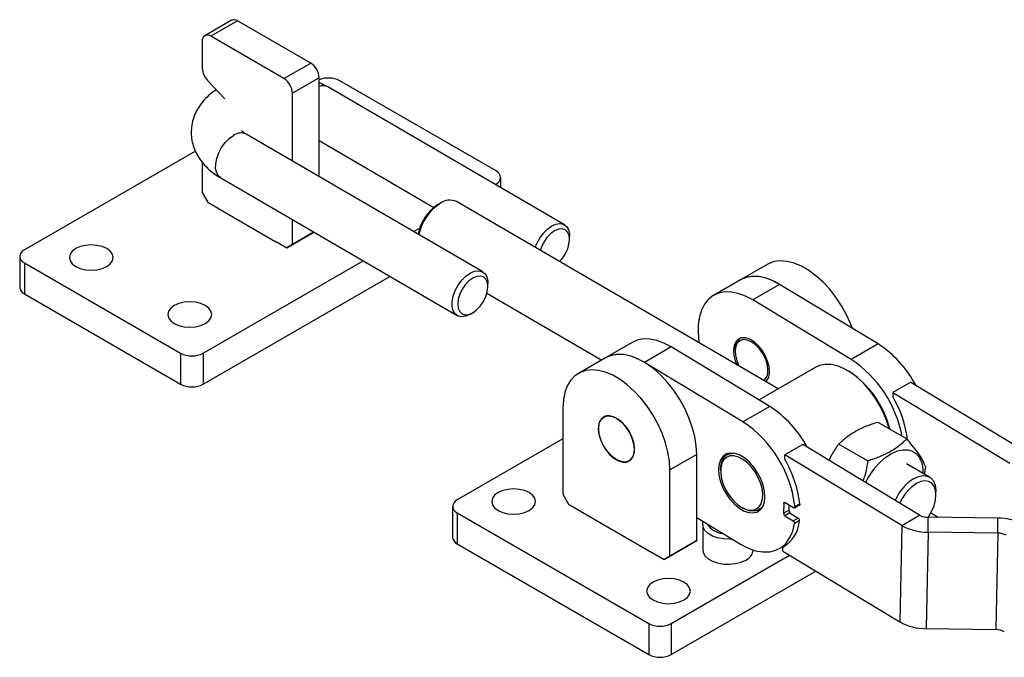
# Model space of a CAD drawing. Extents: x 70 to 723, y 2 to 562.
# Tile 1 of 13: x 70 to 317, y 78 to 238. Entities that reach past the tile are written whole.
import ezdxf

# ---------------------------------------------------------------- set-up
doc = ezdxf.new("R2010")
doc.units = 0
doc.header["$LTSCALE"] = 2
doc.layers.get('0').update_dxf_attribs({"linetype": 'CONTINUOUS'})

msp = doc.modelspace()

# ---------------------------------------------------------------- linework, layer by layer
at = {"color": 7, "linetype": 'CONTINUOUS'}
for p, q in [((122.8827, 238.1682), (116.1475, 234.28)), ((124.3825, 238.0196), (117.6473, 234.1315)), ((142.7673, 227.4063), (124.3825, 238.0196)), ((115.526, 232.9065), (115.526, 226.0881)), ((136.0321, 223.5182), (117.6473, 234.1315)), ((136.0321, 223.5182), (142.7673, 227.4063)), ((116.8356, 223.0689), (121.2222, 218.4384)), ((144.8886, 223.7321), (138.1534, 219.844)), ((144.8886, 198.8946), (144.8886, 223.7321)), ((189.2861, 200.3305), (150.0417, 222.9858)), ((206.4396, 186.8451), (147.0431, 221.4129)), ((138.1534, 202.8144), (138.1534, 219.844)), ((185.9335, 175.0072), (126.537, 209.575)), ((144.8886, 207.9725), (173.6998, 191.2049)), ((113.7989, 205.3289), (70.8457, 180.5326)), ((115.526, 202.4889), (115.526, 194.9373)), ((120.1489, 198.5985), (179.5454, 164.0308)), ((190.4577, 196.1463), (190.4577, 198.6977)), ((189.082, 196.947), (189.2861, 197.0648)), ((115.526, 194.9373), (116.9402, 192.4878)), ((116.9402, 192.4878), (119.7687, 190.855)), ((119.6626, 190.9163), (119.6007, 190.8805)), ((119.6007, 190.8805), (133.955, 182.594)), ((119.7687, 190.855), (119.7687, 190.7836)), ((175.3829, 192.2707), (174.6673, 191.8641)), ((260.1177, 145.6284), (179.339, 192.6403)), ((138.1534, 181.8748), (138.1534, 188.1202)), ((168.5759, 185.1091), (170.1502, 186.0179)), ((143.4744, 184.9463), (136.7392, 181.0581)), ((138.1534, 181.8748), (143.5408, 184.9849)), ((143.541, 184.9847), (143.4744, 184.9463)), ((207.7357, 183.1469), (207.7357, 183.9699)), ((133.9108, 182.6195), (133.9108, 182.6909)), ((133.9108, 182.6909), (136.7392, 181.0581)), ((133.955, 182.594), (134.0169, 182.6297)), ((136.7392, 181.0581), (138.1534, 181.8748)), ((69.6741, 178.8998), (69.6741, 171.1222)), ((70.8457, 177.2669), (110.0901, 154.6116)), ((70.8457, 177.2669), (70.8457, 169.4894)), ((115.747, 154.6116), (155.9005, 177.7917)), ((257.4007, 176.8923), (250.6655, 173.0042)), ((115.747, 146.8341), (162.6095, 173.8872)), ((187.2296, 171.309), (187.2296, 172.132)), ((250.6655, 173.0042), (243.9303, 169.116)), ((260.4737, 171.881), (253.7385, 167.9929)), ((285.2159, 156.9403), (260.4737, 171.881)), ((70.8457, 169.4894), (110.0901, 146.8341)), ((186.9968, 169.6711), (215.8271, 152.8924)), ((278.4807, 153.0522), (253.7385, 167.9929)), ((182.6855, 164.3241), (183.4011, 164.7307)), ((250.654, 158.391), (250.626, 158.3748)), ((223.4772, 157.3087), (216.742, 153.4206)), ((233.2855, 156.1856), (226.5503, 152.2975)), ((258.0277, 141.2449), (233.2855, 156.1856)), ((285.2159, 156.9403), (278.4807, 153.0522)), ((110.0901, 154.6116), (110.0901, 146.8341)), ((115.747, 154.6116), (115.747, 146.8341)), ((216.742, 153.4206), (210.0069, 149.5325)), ((249.3106, 155.4675), (249.3106, 155.0593)), ((251.2925, 137.3568), (226.5503, 152.2975)), ((269.5543, 151.076), (255.3379, 142.8691)), ((277.8464, 150.0849), (277.493, 150.2891)), ((293.4121, 147.3564), (288.9219, 144.7643)), ((293.4121, 147.3564), (322.7746, 129.6257)), ((288.9219, 144.7643), (288.9006, 143.7031)), ((288.9219, 144.7643), (318.2845, 127.0336)), ((258.0277, 141.2449), (251.2925, 137.3568)), ((206.0711, 140.8334), (206.0711, 119.1951)), ((216.7306, 138.8074), (216.349, 138.5871)), ((285.171, 137.3203), (292.4394, 133.0903)), ((206.0711, 133.0737), (179.5634, 117.7712)), ((266.2945, 131.7018), (261.8044, 129.1097)), ((295.6571, 113.9711), (266.2945, 131.7018)), ((275.3743, 131.8053), (282.6427, 127.5752)), ((239.6763, 129.2098), (232.9411, 125.3216)), ((239.6763, 107.5715), (239.6763, 129.2098)), ((247.9917, 129.5352), (247.3285, 129.1524)), ((261.783, 128.0485), (261.8044, 129.1097)), ((291.1669, 111.379), (261.8044, 129.1097)), ((222.6985, 127.5883), (223.0801, 127.8086)), ((298.1319, 123.5048), (292.3867, 126.8484)), ((232.9411, 103.6833), (232.9411, 125.3216)), ((245.6713, 125.4896), (245.6713, 125.0814)), ((296.8491, 124.2514), (297.1974, 126.009)), ((206.0711, 119.1951), (207.4853, 116.7456)), ((299.7648, 119.0595), (299.7648, 119.8825)), ((207.4853, 116.7456), (210.6672, 114.9087)), ((261.5418, 116.9153), (261.4914, 114.4138)), ((261.9034, 117.1053), (263.97, 115.8573)), ((262.8219, 116.5506), (262.7914, 115.0372)), ((264.2281, 115.8278), (265.5631, 116.5985)), ((178.3918, 116.1384), (178.3918, 108.3608)), ((179.5634, 114.5056), (227.6466, 86.7477)), ((179.5634, 114.5056), (179.5634, 106.728)), ((210.5612, 114.9699), (210.4993, 114.9342)), ((210.4993, 114.9342), (228.3891, 104.6066)), ((210.6672, 114.9087), (210.6672, 114.8372)), ((250.9738, 115.8963), (251.3273, 115.6922)), ((255.3279, 115.2956), (255.991, 115.6784)), ((261.8367, 113.7968), (263.9033, 112.5489)), ((262.7914, 115.0372), (263.1368, 114.4203)), ((263.1368, 114.4203), (265.1382, 113.2117)), ((291.1669, 111.379), (295.6571, 113.9711)), ((300.3, 113.3909), (298.4817, 114.4889)), ((239.6763, 113.3345), (250.6744, 106.6932)), ((241.184, 111.5777), (241.184, 105.2904)), ((291.1669, 111.379), (290.679, 87.1709)), ((297.7771, 109.6746), (297.778, 113.4242)), ((315.2876, 113.193), (297.778, 113.4242)), ((315.2867, 109.4433), (315.2876, 113.193)), ((297.7771, 109.6746), (297.2892, 85.4665)), ((315.2867, 109.4433), (297.7771, 109.6746)), ((315.2867, 109.4433), (314.7988, 85.2353)), ((179.5634, 106.728), (227.6466, 78.9701)), ((238.2621, 106.7548), (231.5269, 102.8666)), ((232.9411, 103.6833), (239.6763, 107.5715)), ((239.6763, 107.5715), (238.2621, 106.7548)), ((260.4827, 105.57), (262.6166, 106.8019)), ((261.3379, 105.9628), (262.0307, 106.3627)), ((228.3449, 104.7036), (231.5269, 102.8666)), ((228.3449, 104.6321), (228.3449, 104.7036)), ((228.3891, 104.6066), (228.451, 104.6423)), ((233.3035, 86.7477), (262.9948, 103.8881)), ((261.3165, 104.9016), (261.3379, 105.9628)), ((261.3165, 104.9016), (290.679, 87.1709)), ((231.5269, 102.8666), (232.9411, 103.6833)), ((233.3035, 78.9701), (269.5796, 99.9119)), ((227.6466, 86.7477), (227.6466, 78.9701)), ((233.3035, 86.7477), (233.3035, 78.9701)), ((297.2892, 85.4665), (314.7988, 85.2353))]:
    msp.add_line(p, q, dxfattribs=at)
at = {"color": 8, "linetype": 'CONTINUOUS'}
for p, q in [((189.2861, 197.0648), (189.2861, 196.8282)), ((261.8872, 117.1146), (261.5418, 116.9153)), ((264.3293, 116.105), (265.5509, 116.8102)), ((261.4914, 114.4138), (262.794, 115.1658)), ((263.083, 114.5163), (261.8367, 113.7968)), ((263.9033, 112.5489), (265.0958, 113.2373)), ((265.4835, 112.5939), (264.2441, 111.8784))]:
    msp.add_line(p, q, dxfattribs=at)
at = {"color": 8, "linetype": 'CONTINUOUS', "flags": 128}
msp.add_lwpolyline([(120.1489, 198.5985), (119.6373, 199.0141), (119.1381, 199.8282), (118.8834, 200.8898), (118.8878, 202.1373), (119.1511, 203.498), (119.658, 204.8929), (120.3791, 206.241), (121.2725, 207.4639), (122.2861, 208.4905), (123.3612, 209.2612)], dxfattribs=at)
at = {"color": 7, "linetype": 'CONTINUOUS', "flags": 128}
for points in [[(199.1555, 181.1074), (199.5606, 182.1631), (200.2817, 183.5112), (201.175, 184.7341), (202.1887, 185.7607), (203.2638, 186.5314), (204.3378, 187.0013), (205.3484, 187.1433), (206.2367, 186.9489), (206.9512, 186.4296), (207.4504, 185.6155), (207.7051, 184.5538), (207.7357, 183.9699)], [(207.7357, 183.1293), (207.6107, 184.1832), (207.2365, 185.0165), (206.6385, 185.5723), (205.8575, 185.8128), (204.9466, 185.7217), (203.968, 185.305), (202.9884, 184.5912), (202.0744, 183.629), (201.2885, 182.4838), (200.6841, 181.2339), (200.4023, 180.3817)], [(83.7504, 180.8387), (82.8764, 180.1811), (82.3269, 179.4154), (82.1395, 178.5936), (82.3269, 177.7718), (82.8764, 177.0061), (83.7504, 176.3485), (84.8895, 175.8439), (86.216, 175.5267), (87.6395, 175.4185), (89.063, 175.5267), (90.3895, 175.8439), (91.5286, 176.3485), (92.4026, 177.0061), (92.9521, 177.7718), (93.1395, 178.5936), (92.9521, 179.4154), (92.4026, 180.1811), (91.5286, 180.8387), (90.3895, 181.3433), (89.063, 181.6605), (87.6395, 181.7687), (86.216, 181.6605), (84.8895, 181.3433), (83.7504, 180.8387)], [(278.7788, 160.8274), (278.3791, 161.8716), (277.3216, 164.212), (276.07, 166.482), (274.6476, 168.6394), (273.0809, 170.6441), (271.399, 172.4586), (269.6333, 174.0492), (267.8168, 175.3862), (265.9831, 176.4448), (264.1665, 177.2052), (262.4008, 177.6532), (260.7189, 177.7805), (259.1522, 177.5848), (257.7298, 177.0696), (257.4007, 176.8923)], [(182.6855, 164.3241), (181.6472, 163.8746), (180.6366, 163.7326), (179.7483, 163.927), (179.0338, 164.4463), (178.5346, 165.2605), (178.2798, 166.3221), (178.2843, 167.5695), (178.5476, 168.9302), (179.0545, 170.3252), (179.7756, 171.6733), (180.6689, 172.8961), (181.6826, 173.9228), (182.7577, 174.6935)], [(183.4619, 173.4671), (182.4823, 172.7533), (181.5683, 171.791), (180.7824, 170.6459), (180.178, 169.396), (179.7964, 168.1263), (179.6635, 166.9236), (179.7884, 165.8697), (180.1627, 165.0364), (180.7607, 164.4806), (181.5417, 164.24), (182.4526, 164.3312), (183.4312, 164.7479), (184.4108, 165.4617), (185.3247, 166.4239), (186.1107, 167.569), (186.715, 168.819), (187.0967, 170.0886), (187.2296, 171.2914), (187.1046, 172.3453), (186.7304, 173.1786), (186.1324, 173.7344), (185.3514, 173.9749), (184.4405, 173.8837), (183.4619, 173.4671)], [(182.7577, 174.6935), (183.8317, 175.1634), (184.8423, 175.3054), (185.7306, 175.111), (186.4451, 174.5917), (186.9443, 173.7775), (187.199, 172.7159), (187.2296, 172.132)], [(260.4737, 171.881), (259.2479, 172.5566), (257.4313, 173.317), (255.6656, 173.765), (253.9837, 173.8924), (252.417, 173.6966), (250.9946, 173.1814), (250.6655, 173.0042)], [(260.4737, 171.881), (258.6419, 172.8426), (256.8385, 173.5007), (255.097, 173.843), (253.45, 173.8632), (251.928, 173.5608), (250.6655, 173.0042)], [(253.7385, 167.9929), (251.9067, 168.9545), (250.1033, 169.6126), (248.3618, 169.9549), (246.7148, 169.9751), (245.1928, 169.6727), (243.8242, 169.0534), (242.6346, 168.1288), (241.6461, 166.9161), (240.8771, 165.4378), (240.3419, 163.7215), (240.0505, 161.7992), (240.0083, 159.7066), (240.2161, 157.4828), (240.2616, 157.1843)], [(108.4992, 166.5516), (107.6251, 165.894), (107.0757, 165.1282), (106.8882, 164.3065), (107.0757, 163.4847), (107.6251, 162.7189), (108.4992, 162.0613), (109.6382, 161.5568), (110.9647, 161.2396), (112.3882, 161.1314), (113.8118, 161.2396), (115.1382, 161.5568), (116.2773, 162.0613), (117.1514, 162.7189), (117.7008, 163.4847), (117.8882, 164.3065), (117.7008, 165.1282), (117.1514, 165.894), (116.2773, 166.5516), (115.1382, 167.0562), (113.8118, 167.3733), (112.3882, 167.4815), (110.9647, 167.3734), (109.6382, 167.0562), (108.4992, 166.5516)], [(257.9538, 149.9291), (257.8473, 151.2444), (257.484, 152.6421), (256.885, 154.0408), (256.0853, 155.3594), (255.1312, 156.5211), (254.0782, 157.4585), (252.9875, 158.1172), (251.9225, 158.4587), (250.9451, 158.4633), (250.1121, 158.1307), (249.4718, 157.4802), (249.0616, 156.5497), (248.9052, 155.3931), (249.0118, 154.0778), (249.3751, 152.6802), (249.8012, 151.6324)], [(233.2855, 156.1856), (231.4537, 157.1472), (229.6503, 157.8053), (227.9088, 158.1476), (226.2617, 158.1678), (224.7397, 157.8654), (223.4772, 157.3087)], [(253.4162, 157.4658), (252.3885, 157.9002), (251.4273, 158.0059), (250.593, 157.7765), (249.9381, 157.2263), (249.5036, 156.3899), (249.317, 155.3199), (249.3898, 154.0834), (249.7176, 152.7582), (250.2798, 151.4275), (250.3346, 151.322)], [(256.5375, 147.712), (256.6542, 147.8028), (257.2032, 148.5016), (257.5162, 149.4624), (257.5736, 150.6249), (257.3716, 151.9159), (256.9231, 153.2544), (256.2562, 154.5562), (255.4128, 155.7396), (254.4459, 156.7303), (253.4162, 157.4658)], [(239.6763, 129.2098), (239.5512, 131.3946), (239.1781, 133.6831), (238.564, 136.0328), (237.7204, 138.3999), (236.663, 140.7402), (235.4114, 143.0103), (233.989, 145.1677), (232.4223, 147.1724), (230.7404, 148.9869), (228.9747, 150.5775), (227.1581, 151.9145), (225.3244, 152.9731), (223.5078, 153.7334), (221.7422, 154.1815), (220.0603, 154.3088), (218.4936, 154.113), (217.0712, 153.5979), (216.742, 153.4206)], [(226.5503, 152.2975), (224.7185, 153.2591), (222.9151, 153.9171), (221.1736, 154.2595), (219.5265, 154.2796), (218.0045, 153.9772), (216.742, 153.4206)], [(288.046, 135.6472), (287.6245, 137.0544), (286.7916, 139.217), (285.7508, 141.3374), (284.5256, 143.3682), (283.1433, 145.2641), (281.6346, 146.9827), (280.0335, 148.4856), (278.3755, 149.7393), (276.6978, 150.7157), (275.0378, 151.393), (273.4326, 151.7562), (271.918, 151.797), (270.528, 151.5146), (269.5543, 151.076)], [(232.9411, 125.3216), (232.816, 127.5064), (232.4429, 129.795), (231.8288, 132.1447), (230.9852, 134.5117), (229.9278, 136.8521), (228.6762, 139.1221), (227.2538, 141.2796), (225.6871, 143.2842), (224.0052, 145.0987), (222.2395, 146.6893), (220.4229, 148.0264), (218.5892, 149.0849), (216.7726, 149.8453), (215.007, 150.2933), (213.3251, 150.4206), (211.7584, 150.2249), (210.336, 149.7097), (209.0844, 148.8847), (208.0269, 147.7653), (207.1833, 146.3722), (206.5693, 144.7315), (206.1962, 142.8737), (206.0711, 140.8334)], [(224.0316, 130.465), (223.9001, 131.7916), (223.5132, 133.1928), (222.8935, 134.5874), (222.0768, 135.8943), (221.1108, 137.0374), (220.0516, 137.9504), (218.9606, 138.5802), (217.9013, 138.8902), (216.9353, 138.8624), (216.1187, 138.4984), (215.499, 137.8194), (215.1121, 136.8647), (214.9806, 135.69), (215.1121, 134.3635), (215.499, 132.9622), (216.1187, 131.5676), (216.9353, 130.2608), (217.9013, 129.1177), (218.9606, 128.2047), (220.0516, 127.5749), (221.1108, 127.2649), (222.0768, 127.2927), (222.8935, 127.6567), (223.5132, 128.3357), (223.9001, 129.2903), (224.0316, 130.465)], [(215.9021, 138.2435), (216.6426, 138.7278), (217.5505, 138.8844), (218.573, 138.704), (219.6509, 138.1973), (220.7213, 137.3936), (221.7221, 136.3397), (222.5952, 135.0968), (223.2898, 133.7371), (223.7655, 132.3397), (223.9947, 130.9857), (223.964, 129.754), (223.6753, 128.7159), (223.1454, 127.932), (222.4049, 127.4476), (221.497, 127.2911), (220.4745, 127.4714), (219.3966, 127.9782), (218.3262, 128.7818), (217.3254, 129.8358), (216.4523, 131.0787), (215.7577, 132.4384), (215.282, 133.8358), (215.0528, 135.1897), (215.0835, 136.4215), (215.3722, 137.4595), (215.9021, 138.2435)], [(256.8156, 118.5032), (256.716, 119.9643), (256.3659, 121.5154), (255.7806, 123.0888), (254.9856, 124.6157), (254.0157, 126.0294), (252.9133, 127.2681), (251.7265, 128.2776), (250.5073, 129.0138), (249.3089, 129.4446), (248.1836, 129.5512), (247.1807, 129.3288), (246.3441, 128.7871), (245.7102, 127.95), (245.3067, 126.8539), (245.1514, 125.5467), (245.2509, 124.0856), (245.601, 122.5345), (246.1863, 120.9611), (246.9813, 119.4342), (247.9512, 118.0205), (249.0536, 116.7819), (250.2404, 115.7723), (251.4596, 115.0361), (252.6581, 114.6053), (253.7833, 114.4988), (254.7862, 114.7212), (255.6229, 115.2628), (256.2568, 116.1), (256.6602, 117.1961), (256.8156, 118.5032)], [(245.6713, 125.4896), (245.707, 126.2017), (245.9748, 127.4253), (246.493, 128.4058), (247.2372, 129.0972), (248.1727, 129.4672), (248.847, 129.5268)], [(256.2779, 118.9335), (256.1585, 120.3194), (255.7968, 121.7849), (255.2096, 123.2614), (254.4243, 124.6798), (253.4778, 125.9738), (252.4142, 127.083), (251.2833, 127.9554), (250.1379, 128.5502), (249.0317, 128.8398), (248.0164, 128.8104), (247.1393, 128.4635), (246.4416, 127.8153), (245.9559, 126.8961), (245.7048, 125.749), (245.7001, 124.4274), (245.9421, 122.9933), (246.4194, 121.5136), (247.1097, 120.0577), (247.9807, 118.6935), (248.9917, 117.4848), (250.0954, 116.4881), (251.2402, 115.7502), (252.3726, 115.3054), (253.4397, 115.1745), (254.3914, 115.3638), (255.1835, 115.8642), (255.7787, 116.6525), (256.1493, 117.6918), (256.2779, 118.9335)], [(284.4138, 125.8111), (285.7465, 127.2663), (287.1634, 128.4857), (288.6188, 129.4304), (290.0659, 130.0698), (291.4583, 130.3834), (292.7513, 130.3612), (293.9031, 130.0038), (294.8769, 129.3228), (295.6413, 128.3401), (296.1718, 127.0871), (296.4513, 125.6043), (296.4925, 124.4589)], [(294.1309, 123.1095), (295.3464, 123.6591), (296.504, 123.8782), (297.5496, 123.7565), (298.4343, 123.2997), (299.1166, 122.5293), (299.5647, 121.4811), (299.7577, 120.2043), (299.7648, 119.8825)], [(297.833, 113.4235), (297.8854, 113.5009), (298.6723, 114.8565), (299.2659, 116.2785), (299.6362, 117.6955), (299.7648, 119.0364), (299.6451, 120.2341), (299.2833, 121.2284), (298.6974, 121.9695), (297.9169, 122.4202), (296.9808, 122.558), (295.9361, 122.3759), (294.8351, 121.8831)], [(197.5946, 115.1179), (198.4687, 115.7754), (199.0181, 116.5412), (199.2055, 117.363), (199.0181, 118.1848), (198.4687, 118.9505), (197.5946, 119.6081), (196.4555, 120.1127), (195.129, 120.4299), (193.7055, 120.5381), (192.282, 120.4299), (190.9555, 120.1127), (189.8164, 119.6081), (188.9424, 118.9505), (188.3929, 118.1848), (188.2055, 117.363), (188.3929, 116.5412), (188.9424, 115.7754), (189.8164, 115.1179), (190.9555, 114.6133), (192.282, 114.2961), (193.7055, 114.1879), (195.129, 114.2961), (196.4555, 114.6133), (197.5946, 115.1179)], [(256.4114, 116.4233), (255.8176, 115.658), (254.9728, 115.1241), (253.9576, 114.9223), (252.8194, 115.0618), (251.6115, 115.5363), (251.3273, 115.6922)], [(261.5418, 116.9153), (261.5502, 116.9899), (261.5718, 117.0534), (261.6059, 117.1034), (261.6511, 117.138), (261.7056, 117.1559), (261.7675, 117.1562), (261.8343, 117.1392), (261.9034, 117.1053)], [(265.5628, 116.6856), (265.5631, 116.5985), (265.5476, 116.5225), (265.5168, 116.4609), (265.4723, 116.4167), (265.4159, 116.3918), (265.3502, 116.3873), (265.2782, 116.4034), (265.2471, 116.4161)], [(263.97, 115.8573), (264.0451, 115.8213), (264.1172, 115.8052), (264.1829, 115.8098), (264.2394, 115.8349), (264.2839, 115.8794), (264.3146, 115.9412), (264.33, 116.0176), (264.3293, 116.105)], [(248.5742, 107.9615), (247.9174, 107.9186), (246.3894, 107.972), (244.9279, 108.2349), (243.6179, 108.6921), (242.5354, 109.317), (241.7435, 110.0732), (241.288, 110.9169), (241.1956, 111.7991), (241.3229, 112.3402)], [(250.6744, 106.6932), (252.5951, 105.6923), (254.4828, 105.0261), (256.2988, 104.708), (258.0058, 104.7448), (259.5691, 105.1355), (260.9564, 105.8722), (262.1394, 106.9399), (263.0939, 108.3165), (263.8003, 109.974), (264.2441, 111.8784)], [(241.184, 105.2904), (241.288, 104.6296), (241.7435, 103.7859), (242.5354, 103.0296), (243.6179, 102.4047), (244.9279, 101.9475), (246.3894, 101.6846), (247.9174, 101.6313), (249.4232, 101.7906), (250.8191, 102.1533), (252.0242, 102.6983)], [(236.4855, 92.6666), (237.3595, 93.3242), (237.909, 94.09), (238.0964, 94.9118), (237.909, 95.7335), (237.3595, 96.4993), (236.4855, 97.1569), (235.3464, 97.6615), (234.0199, 97.9787), (232.5964, 98.0869), (231.1729, 97.9787), (229.8464, 97.6615), (228.7073, 97.1569), (227.8333, 96.4993), (227.2838, 95.7335), (227.0964, 94.9118), (227.2838, 94.09), (227.8333, 93.3242), (228.7073, 92.6666), (229.8464, 92.1621), (231.1729, 91.8449), (232.5964, 91.7367), (234.0199, 91.8449), (235.3464, 92.1621), (236.4855, 92.6666)]]:
    msp.add_lwpolyline(points, dxfattribs=at)
at = {"color": 7, "linetype": 'CONTINUOUS'}
for centre, radius, start, end in [((123.5038, 236.793), 1.5089, 54.382766, 114.306826), ((116.8193, 233.1163), 1.3101, 50.796949, 189.214173), ((120.1971, 226.3205), 4.6768, 182.849203, 224.04764), ((140.283, 223.5225), 4.6104, 2.605445, 57.394432), ((133.5478, 219.6344), 4.6104, 2.605445, 57.394432), ((147.1931, 217.4186), 6.2536, 62.902376, 111.623351), ((188.6664, 198.6977), 1.7465, 290.783249, 69.216566), ((177.6726, 189.0609), 3.9483, 65.035511, 126.249357), ((180.5033, 182.67), 10.8921, 122.64358, 170.734385), ((182.0817, 181.743), 12.4808, 122.705914, 167.933443), ((199.4177, 183.5591), 8.3291, 314.12255, 357.041753), ((71.4654, 178.8998), 1.7465, 110.783669, 249.216516), ((71.676, 171.3218), 2.0118, 185.695142, 245.625081), ((252.5583, 155.7494), 3.2598, 126.351924, 184.960281), ((269.9151, 133.4176), 28.0613, 27.973151, 56.957182), ((112.9186, 160.0704), 6.1481, 242.609658, 297.390403), ((261.964, 128.2584), 29.7916, 10.700133, 56.329891), ((254.5614, 149.7498), 3.3972, 316.749083, 3.025442), ((264.7663, 129.8807), 24.0687, 13.715549, 57.081074), ((112.9186, 152.2929), 6.1481, 242.609658, 297.390403), ((263.8275, 129.0304), 29.0508, 7.423804, 30.336168), ((242.7502, 117.7503), 28.0249, 28.238879, 56.965777), ((234.9769, 112.7234), 29.5466, 6.571974, 56.481989), ((236.9084, 113.4642), 28.8349, 6.414507, 30.383738), ((299.7435, 113.3069), 19.7827, 140.796367, 153.350047), ((300.6338, 112.8713), 12.1288, 122.422188, 156.603217), ((300.6792, 112.7871), 10.8116, 122.719939, 157.290764), ((180.1831, 116.1384), 1.7465, 110.783346, 249.216562), ((262.259, 114.4383), 0.768, 181.834352, 236.643347), ((297.753, 117.7135), 4.2894, 240.749452, 270.333957), ((246.4102, 114.168), 4.7674, 210.492853, 267.255336), ((257.1826, 113.1714), 8.3205, 299.960641, 355.665269), ((263.4996, 111.9218), 0.7458, 356.662562, 57.229458), ((264.734, 112.5842), 0.7464, 356.796205, 57.211285), ((297.6992, 123.0428), 13.3684, 240.749248, 270.33413), ((315.3655, 99.8248), 13.3684, 60.749173, 90.334152), ((315.3117, 105.1541), 4.2893, 60.74916, 90.334066), ((180.3937, 108.5605), 2.0118, 185.695006, 245.625074), ((250.7918, 105.554), 3.1103, 293.341919, 353.514317), ((230.4751, 92.2065), 6.1481, 242.609671, 297.39036), ((297.2113, 98.8347), 13.3685, 240.749262, 270.334092), ((314.8238, 80.946), 4.2894, 60.749394, 90.333995), ((230.4751, 84.429), 6.1481, 242.609671, 297.39036)]:
    msp.add_arc(centre, radius, start, end, dxfattribs=at)
at = {"color": 8, "linetype": 'CONTINUOUS'}
for centre, radius, start, end in [((145.8038, 218.9949), 2.7171, 62.862578, 109.683245), ((125.2073, 206.8053), 3.0723, 64.353442, 126.931505)]:
    msp.add_arc(centre, radius, start, end, dxfattribs=at)
at = {"color": 7, "linetype": 'CONTINUOUS'}
for points, knots in [([(119.0412, 220.7407), (118.5064, 220.3671), (117.3986, 219.5934), (115.9906, 218.1997), (114.7778, 216.6605), (113.8415, 215.0202), (113.1587, 213.2517), (112.77, 211.3805), (112.7078, 209.453), (112.9658, 207.5795), (113.5204, 205.7876), (114.3518, 204.0936), (115.4474, 202.5045), (116.8067, 201.0315), (118.3707, 199.7065), (119.5649, 198.9624), (120.1489, 198.5985)], [0, 0, 0, 0, 0.06991247, 0.14482442, 0.21698211, 0.28664211, 0.35441858, 0.42748853, 0.4984255, 0.56802274, 0.63706864, 0.70657663, 0.77756079, 0.85088533, 0.92707199, 1, 1, 1, 1]), ([(147.0431, 221.4129), (146.6553, 221.6344), (145.9696, 222.0261), (145.216, 222.3369), (144.8886, 222.4719)], [0, 0, 0, 0, 0.56554656, 1, 1, 1, 1]), ([(126.537, 209.575), (126.4025, 209.6572), (126.0182, 209.8921), (125.5962, 210.2369), (125.3642, 210.5088), (125.3619, 210.5172), (125.3608, 210.5209)], [0, 0, 0, 0, 0.16178008, 0.46226212, 0.76566488, 1, 1, 1, 1]), ([(275.3743, 131.8053), (276.0057, 132.4113), (277.2822, 133.6366), (279.6673, 135.1646), (282.3396, 136.397), (284.2215, 137.0107), (285.171, 137.3203)], [0, 0, 0, 0, 0.26460748, 0.53495302, 0.76534587, 1, 1, 1, 1]), ([(272.9301, 127.6949), (273.171, 128.2012), (273.8706, 129.6712), (274.7789, 130.9602), (275.3743, 131.8053)], [0, 0, 0, 0, 0.3444145, 1, 1, 1, 1]), ([(292.4394, 133.0903), (291.808, 132.4842), (290.5315, 131.2589), (288.1464, 129.7309), (285.4741, 128.4986), (283.5922, 127.8849), (282.6427, 127.5752)], [0, 0, 0, 0, 0.26460745, 0.534953, 0.76534584, 1, 1, 1, 1]), ([(297.1974, 126.009), (296.9068, 126.7092), (296.4212, 127.879), (294.9756, 130.0138), (293.6404, 131.6953), (292.7278, 132.7553), (292.4394, 133.0903)], [0, 0, 0, 0, 0.37342822, 0.6238967, 0.88112889, 1, 1, 1, 1]), ([(282.6427, 127.5752), (282.4464, 126.3448), (282.1721, 124.6256), (281.596, 123.0178), (281.4322, 122.5608)], [0, 0, 0, 0, 0.71575162, 1, 1, 1, 1])]:
    msp.add_open_spline(points, degree=3, knots=knots, dxfattribs=at)

doc.saveas('drawing.dxf')
